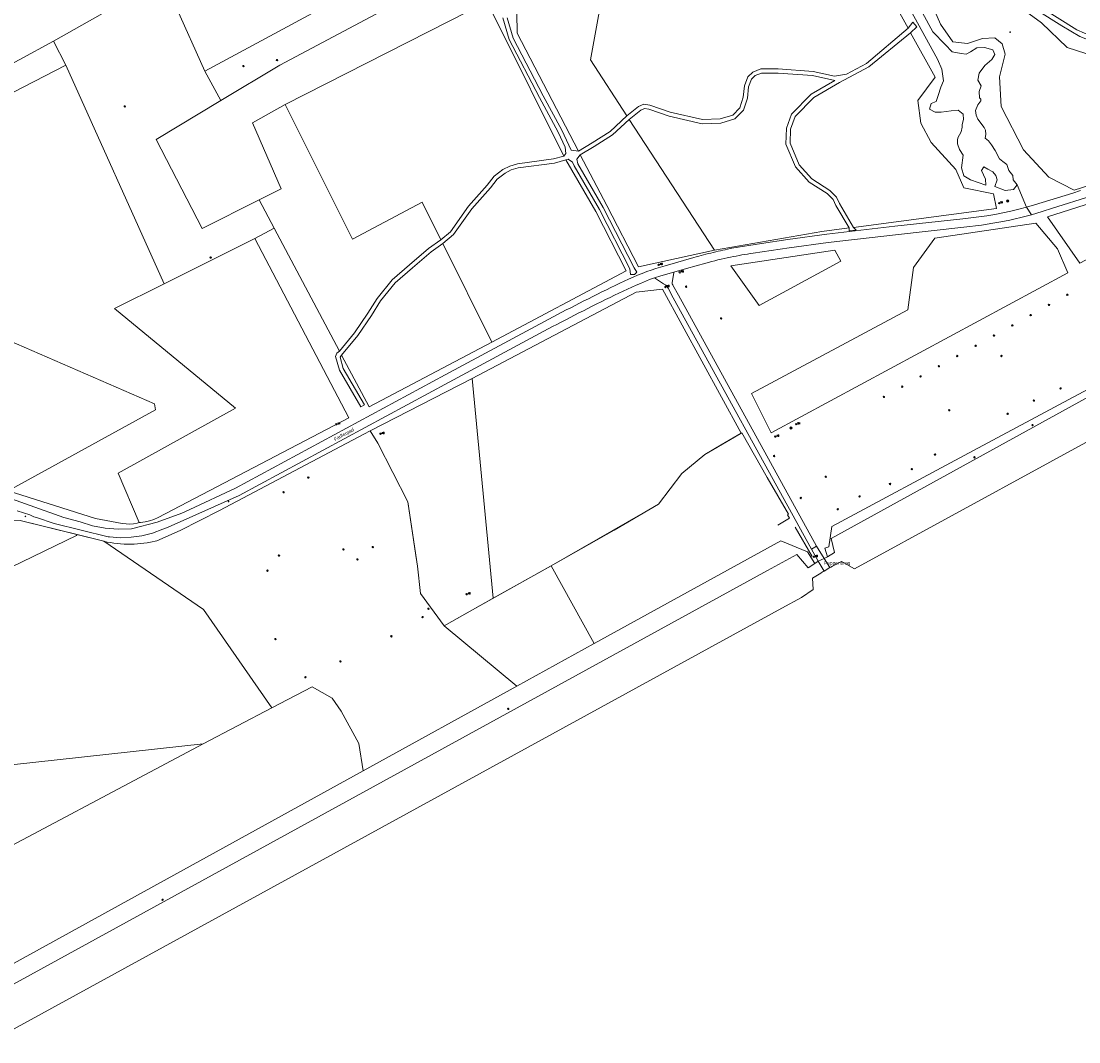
# Model space of a CAD drawing. Header units: metres. Extents: x 138165 to 154469, y 480134 to 494189.
# Tile 40 of 256: x 142591 to 142969, y 484332 to 484696. Entities that reach past the tile are written whole.
import ezdxf

# ---------------------------------------------------------------- set-up
doc = ezdxf.new("R2010")
doc.units = ezdxf.units.M
doc.header["$LTSCALE"] = 0.001
doc.header["$MEASUREMENT"] = 0
for name, color, linetype, lineweight in [('TOP-L-terrein schutting raster hek leuning', 7, 'Continuous', 0), ('TOP-L-topo objecten punt', 7, 'Continuous', 0), ('TOP-L-topo objecten vlak', 7, 'Continuous', 0), ('TOP-L-water beschoeiing', 7, 'Continuous', 0), ('TOP-T-topo huisnummering naamgeving', 7, 'Continuous', 0)]:
    doc.layers.add(name, color=color, linetype=linetype, lineweight=lineweight)
doc.styles.add('Style-INTL_ISO', font='INTL_ISO.shx')
doc.styles.add('Style-STANDARD', font='STANDARD.shx')

# ---------------------------------------------------------------- blocks, each defined once
blk = doc.blocks.new('24')
at = {"layer": 'TOP-L-topo objecten punt', "color": 7, "linetype": 'Continuous', "lineweight": 0}
for radius in [0.025, 0.0182, 0.0115, 0.005]:
    blk.add_circle((0, 0), radius, dxfattribs=at)
blk = doc.blocks.new('304')
at = {"layer": 'TOP-L-topo objecten punt', "color": 7, "linetype": 'Continuous', "lineweight": 0}
blk.add_circle((0, 0), 0.0225, dxfattribs=at)
at = {"layer": 'TOP-L-topo objecten punt', "color": 7, "linetype": 'Continuous', "lineweight": 0, "style": 'Style-STANDARD'}
blk.add_text('ZM', height=0.054, dxfattribs=at).set_placement((0.043, 0))
blk = doc.blocks.new('10')
at = {"layer": 'TOP-L-topo objecten punt', "linetype": 'Continuous', "lineweight": 0}
blk.add_circle((0, 0), 0.0125, dxfattribs=at)
blk = doc.blocks.new('11')
at = {"layer": 'TOP-L-topo objecten punt', "color": 7, "linetype": 'Continuous', "lineweight": 0}
blk.add_circle((0, 0), 0.025, dxfattribs=at)
at = {"layer": 'TOP-L-topo objecten punt', "color": 7, "linetype": 'Continuous', "lineweight": 0, "style": 'Style-STANDARD'}
blk.add_text('AB', height=0.06, dxfattribs=at).set_placement((0.0483, 0))
blk = doc.blocks.new('14')
at = {"layer": 'TOP-L-topo objecten punt', "color": 7, "linetype": 'Continuous', "lineweight": 0}
blk.add_circle((0, 0), 0.025, dxfattribs=at)
at = {"layer": 'TOP-L-topo objecten punt', "color": 7, "linetype": 'Continuous', "lineweight": 0, "style": 'Style-STANDARD'}
blk.add_text('VB', height=0.06, dxfattribs=at).set_placement((0.0483, 0))
blk = doc.blocks.new('27')
at = {"layer": 'TOP-L-topo objecten punt', "color": 7, "linetype": 'Continuous', "lineweight": 0}
for radius in [0.0415, 0.025]:
    blk.add_circle((0, 0), radius, dxfattribs=at)

msp = doc.modelspace()

# ---------------------------------------------------------------- linework, layer by layer
at = {"layer": 'TOP-L-terrein schutting raster hek leuning', "flags": 128}
for points in [[(142591.09, 484517.84), (142620.92, 484510.43), (142622.11, 484510.17), (142623.31, 484509.95), (142624.52, 484509.77), (142625.73, 484509.62), (142626.94, 484509.51), (142628.16, 484509.44), (142629.38, 484509.4), (142630.6, 484509.4), (142631.77, 484509.43), (142632.94, 484509.49), (142634.11, 484509.59), (142635.28, 484509.73), (142636.45, 484509.89), (142637.6, 484510.09), (142639.9, 484510.59), (142648.17, 484514.25), (142662.29, 484521.41), (142713.79, 484548.72), (142716.04, 484549.91), (142718.8, 484545.45), (142729.58, 484524.47), (142732.99, 484501.51), (142734.09, 484491.74), (142742.46, 484480.21), (142750.78, 484484.87), (142782.44, 484502.66), (142803.26, 484514.4), (142819.13, 484523.68), (142827.46, 484534.69), (142835.59, 484541.39), (142846.19, 484547.65), (142848.8, 484549.2), (142857.88, 484533.24), (142865.47, 484520.08), (142865.22, 484519.94), (142865.87, 484518.73)], [(142865.87, 484518.73), (142861.75, 484516.22)], [(142867.96, 484515.47), (142873.96, 484504.95)]]:
    msp.add_lwpolyline(points, dxfattribs=at)
at = {"layer": 'TOP-L-topo objecten vlak', "flags": 128}
for points in [[(142773.88, 484946.38), (142918.8, 484682.76), (142920.31, 484679.19), (142920.93, 484675), (142919.91, 484672.71), (142919.01, 484669.72), (142918.33, 484667.57), (142916.52, 484666.89), (142915.9, 484664.85), (142917.88, 484663.84), (142920.02, 484663.84), (142923.64, 484664.23), (142926.13, 484664.46), (142927.94, 484663.04), (142928.05, 484661.18), (142927.54, 484659.41), (142927.62, 484658.48), (142927.16, 484656.78), (142925.99, 484654.62), (142925.85, 484653.84), (142925.95, 484652.53), (142926.63, 484650.44), (142927.94, 484648.45), (142927.37, 484643.85), (142928.17, 484641.08), (142930.6, 484639.58), (142936.02, 484637.77), (142935.86, 484639.81), (142934.44, 484642.91), (142935.37, 484644.31), (142936.7, 484643.48), (142938.51, 484642.52), (142939.59, 484641.16), (142940.04, 484639.58), (142939.25, 484637.26), (142942.98, 484635.85), (142945.86, 484636.13), (142947.23, 484637.78)], [(142947.23, 484637.78), (142945.74, 484639.6), (142945.72, 484641.13), (142944.25, 484643), (142943.57, 484645.09), (142942.1, 484646.12), (142940.85, 484647.15), (142939.41, 484650.12), (142938.01, 484652.1), (142936.93, 484653.52), (142935.8, 484654.47), (142936.01, 484655.78), (142935.9, 484657.38), (142935.48, 484658.3), (142933.14, 484661.27), (142932.58, 484662.69), (142932.33, 484664.44), (142933.11, 484666.48), (142934.19, 484667.85), (142934.2, 484668.46), (142933.71, 484668.89), (142933.62, 484671.22), (142934.41, 484673.25), (142933.17, 484675.26), (142933.68, 484677.74), (142935.71, 484680.52), (142938.15, 484682.61), (142939.28, 484684.42), (142938.54, 484686.06), (142935.52, 484686.96), (142932.86, 484686.85), (142930.54, 484685.38), (142929, 484684.57), (142927.26, 484684.73), (142923.95, 484685.38), (142921.46, 484687.98), (142917.05, 484692.51), (142778.16, 484948.36)], [(143350.69, 484765.05), (143343.89, 484776.65), (143234.3, 484717.58), (143230.3, 484704.15), (143226.11, 484701.7), (143056.54, 484608.27), (143040.01, 484599.16), (143000, 484577.12), (142880.73, 484511.4), (142881.93, 484506.45), (142879.47, 484504.92)], [(142880.3, 484501), (142880.6, 484501.2), (142881.23, 484501.59), (142884.45, 484503.25), (142889.05, 484500.57), (142958.84, 484538.71), (143346.16, 484750.28), (143350.69, 484765.05)], [(142853.51, 484746.43), (142872.99, 484757.45), (142908.26, 484693.78)], [(142664.44, 484723.48), (142669.26, 484714.3), (142646.68, 484701.61), (142657.05, 484678.42)], [(142657.05, 484678.42), (142684.87, 484693.48), (142744.66, 484725.85)], [(142651.89, 484716.9), (142602.92, 484689.18)], [(142754.24, 484718.18), (142683.8, 484680.65), (142662.72, 484667.95)], [(142790.46, 484649.92), (142768.54, 484692.02), (142768.45, 484699.28), (142800.89, 484716.09)], [(142807.83, 484662.48), (142794.8, 484682.49), (142800.89, 484716.09)], [(142917.4, 484700.7), (142934.05, 484711.47), (142936.14, 484712.15), (142938.57, 484712.21), (142942.58, 484709.27), (142948.92, 484703.64), (142954.29, 484700.25), (142963.22, 484694.71), (142969.56, 484690.86), (142977.58, 484687.75), (142983.46, 484687.19), (142988.38, 484687.46)], [(142917.78, 484699.85), (142930.79, 484706.16), (142935.95, 484708.62), (142942.69, 484705.55), (142955.94, 484695.73), (142965.12, 484686.88), (142975.14, 484683.74), (142982.61, 484683.74), (142988.38, 484687.46)], [(142758.64, 484703.62), (142685.66, 484666.5)], [(142758.64, 484703.62), (142760.18, 484698.51), (142761.54, 484695.78), (142785.32, 484648.12)], [(142974.02, 484690.81), (142968.59, 484693.29), (142953.51, 484702.67)], [(142763.5, 484697.58), (142765.77, 484689.74), (142776.58, 484668.99), (142783.2, 484656.69), (142785.76, 484651.31), (142785.98, 484648.99), (142785.32, 484648.12)], [(142790.46, 484649.92), (142787.92, 484650.26), (142784.54, 484657.37), (142777.91, 484669.69), (142767.17, 484690.3), (142765, 484697.49)], [(143005.25, 484647.95), (142967.54, 484635.91), (142958.5, 484640.54), (142949.49, 484650.34), (142941.49, 484665.86), (142940.89, 484676.43), (142942.92, 484684.59), (142941.91, 484688.26), (142939.19, 484690.41), (142934.78, 484690.13), (142929.47, 484688.32), (142924.26, 484689), (142919.85, 484695.31), (142917.78, 484699.85)], [(142908.26, 484693.78), (142893.37, 484681.22), (142886.27, 484677.44), (142881.93, 484676.69), (142874.38, 484678.34), (142861.88, 484679.3), (142855.62, 484679.3), (142852.83, 484678.15), (142851, 484676.39), (142849.82, 484673.25), (142849.38, 484669.15), (142848.12, 484665.32), (142845.59, 484662.79), (142841.09, 484661.4), (142834.86, 484661.19), (142823.3, 484663.85), (142816.02, 484666.29), (142813.89, 484666.62), (142811.99, 484665.87), (142807.83, 484662.48)], [(142909.14, 484692.19), (142911.37, 484694.32), (142909.94, 484695.97), (142908.26, 484693.78)], [(142602.92, 484689.18), (142492.46, 484629.08), (142481.97, 484623.51), (142475.35, 484657.49), (142475.06, 484658.45)], [(142607.33, 484680.63), (142602.92, 484689.18)], [(142888.77, 484622.62), (142883.75, 484631.17), (142882.73, 484633.4), (142880.32, 484635.85), (142873.9, 484639.93), (142869.31, 484645.03), (142866.09, 484652.67), (142866.26, 484657.78), (142867.93, 484662.21), (142874.58, 484669.03), (142883.73, 484674.38), (142894.18, 484679.95), (142909.14, 484692.19)], [(142909.14, 484692.19), (142917.92, 484676.35), (142911.72, 484667.96), (142912.82, 484659.82), (142916.44, 484653.02), (142925.34, 484643.37), (142928.17, 484636.7), (142938.77, 484634.61), (142939.8, 484629.34), (142888.77, 484622.62)], [(142540.6, 484647.91), (142546.98, 484649.51), (142607.33, 484680.63)], [(142642.46, 484602.48), (142607.33, 484680.63)], [(142657.05, 484678.42), (142662.72, 484667.95)], [(142808.65, 484661.22), (142812.75, 484664.56), (142814.06, 484665.07), (142815.67, 484664.83), (142822.9, 484662.41), (142834.71, 484659.68), (142841.34, 484659.91), (142846.39, 484661.47), (142849.43, 484664.51), (142850.86, 484668.84), (142851.29, 484672.9), (142852.28, 484675.54), (142853.67, 484676.87), (142855.92, 484677.8), (142861.82, 484677.8), (142874.16, 484676.85), (142882.04, 484675.13), (142873.65, 484670.22), (142866.63, 484663.03), (142864.76, 484658.07), (142864.58, 484652.39), (142868.03, 484644.21), (142872.93, 484638.77), (142879.37, 484634.68), (142881.47, 484632.54), (142882.42, 484630.48), (142887.16, 484622.41)], [(142662.72, 484667.95), (142639.59, 484654.01), (142656.02, 484622.21), (142676.46, 484632.44)], [(142676.46, 484632.44), (142684.33, 484636.45), (142674.08, 484659.98), (142685.66, 484666.5)], [(142685.66, 484666.5), (142709.73, 484618.42), (142734.67, 484631.63), (142741.33, 484618.23)], [(142807.83, 484662.48), (142801.79, 484656.88), (142795.36, 484652.79), (142790.46, 484649.92)], [(142791.14, 484648.58), (142796.14, 484651.51), (142802.71, 484655.68), (142808.65, 484661.22)], [(142808.65, 484661.22), (142839.1, 484614.47)], [(142540.6, 484647.91), (142545.75, 484629.53), (142570.43, 484589.35), (142639.01, 484559.5), (142639.34, 484557.4), (142586.77, 484528.45)], [(142785.32, 484648.12), (142781.61, 484647.1), (142768.66, 484645.36), (142765.93, 484644.54), (142763.46, 484643.26), (142760.38, 484640.91), (142757.9, 484637.72), (142751.2, 484630.15), (142744.72, 484621.07), (142741.33, 484618.23)], [(142786, 484646.76), (142786.8, 484646.97), (142788.31, 484645.96), (142788.96, 484644.58), (142798.05, 484629.02), (142808.9, 484607.82), (142809.13, 484605.83), (142810.52, 484605.83), (142811.35, 484606.66), (142810.42, 484608.15), (142799.37, 484629.74), (142790.29, 484645.28), (142789.93, 484647.06), (142791.14, 484648.58)], [(142839.1, 484614.47), (142811.93, 484608.48), (142800.68, 484630.46), (142791.14, 484648.58)], [(142742.01, 484616.85), (142745.83, 484620.05), (142752.38, 484629.21), (142759.06, 484636.76), (142761.45, 484639.83), (142764.27, 484641.99), (142766.5, 484643.15), (142768.98, 484643.89), (142781.92, 484645.63), (142786, 484646.76)], [(142786, 484646.76), (142796.73, 484628.3), (142807.58, 484607.12), (142759.5, 484581.65)], [(142958.1, 484626.42), (143003.65, 484640.91), (143000.09, 484625.98), (142969.56, 484609.87), (142958.1, 484626.42)], [(142950.58, 484629.88), (142947.23, 484637.78)], [(142969.85, 484635.8), (142967.13, 484634.91), (142964.4, 484634.03), (142961.66, 484633.16), (142958.92, 484632.32), (142956.14, 484631.5), (142953.36, 484630.68), (142950.58, 484629.88)], [(142676.46, 484632.44), (142681.83, 484622.31)], [(142952.33, 484627.14), (142954.23, 484627.68), (142956.13, 484628.25), (142959.9, 484629.48), (142973.58, 484633.82)], [(142950.58, 484629.88), (142947.78, 484629.13), (142944.97, 484628.43), (142942.14, 484627.82), (142939.29, 484627.28), (142936.42, 484626.79), (142933.55, 484626.37), (142930.67, 484626.01), (142927.77, 484625.71), (142903.46, 484623), (142879.23, 484620.18), (142865.27, 484618.32), (142855.83, 484616.88), (142845.32, 484615.17), (142843.68, 484614.82), (142842.86, 484614.65), (142842.04, 484614.46), (142841.22, 484614.28), (142840.4, 484614.09), (142839.53, 484613.88), (142838.65, 484613.67), (142837.78, 484613.45), (142836.91, 484613.23), (142836.04, 484613.01), (142835.17, 484612.77), (142834.3, 484612.54), (142833.44, 484612.3), (142832.57, 484612.06), (142831.71, 484611.81), (142821.45, 484608.92), (142818.13, 484607.92), (142816.49, 484607.38), (142814.86, 484606.8), (142813.22, 484606.19), (142811.6, 484605.53), (142809.99, 484604.84), (142808.4, 484604.12), (142806.81, 484603.38), (142805.23, 484602.63), (142803.65, 484601.88), (142802.07, 484601.12), (142800.46, 484600.35), (142798.86, 484599.56), (142797.26, 484598.76), (142795.66, 484597.95), (142794.07, 484597.14), (142792.47, 484596.33), (142790.89, 484595.53), (142789.31, 484594.72), (142787.73, 484593.92), (142786.15, 484593.11), (142784.58, 484592.3), (142783, 484591.48), (142781.43, 484590.67), (142779.85, 484589.85), (142742.85, 484569.98), (142667.97, 484529.44), (142651.65, 484521.83), (142648.79, 484520.52), (142639.97, 484517.23), (142630.87, 484514.89), (142630.76, 484514.88), (142626.1, 484514.77), (142621.46, 484515.15), (142616.89, 484516.01), (142612.43, 484517.35), (142606.6, 484518.98), (142582.47, 484527.46)], [(142950.58, 484629.88), (142952.33, 484627.14)], [(142824.51, 484606.64), (142829.13, 484607.96), (142835.94, 484609.83), (142838.13, 484610.42), (142839.23, 484610.7), (142840.33, 484610.97), (142841.44, 484611.23), (142842.54, 484611.49), (142843.65, 484611.73), (142844.76, 484611.97), (142845.87, 484612.19), (142846.87, 484612.39), (142847.87, 484612.58), (142848.88, 484612.76), (142849.88, 484612.93), (142850.88, 484613.09), (142851.89, 484613.25), (142852.9, 484613.4), (142865.74, 484615.33), (142879.66, 484617.19), (142903.81, 484620.01), (142928.18, 484622.73), (142930.27, 484622.94), (142932.35, 484623.18), (142934.43, 484623.45), (142936.5, 484623.75), (142938.57, 484624.08), (142940.63, 484624.45), (142942.69, 484624.84), (142944.63, 484625.24), (142946.56, 484625.68), (142948.49, 484626.14), (142950.41, 484626.62), (142952.33, 484627.14)], [(142681.83, 484622.31), (142674.87, 484618.62)], [(142705.08, 484578.43), (142681.83, 484622.31)], [(142887.16, 484622.41), (142877.4, 484621.13), (142839.1, 484614.47)], [(142965.29, 484606.4), (142859.33, 484549.19), (142852.37, 484563.23), (142908.2, 484593.2), (142910.18, 484608.23), (142917.83, 484618.81), (142953.91, 484624.11), (142961.65, 484614.94), (142965.29, 484606.4)], [(142887.16, 484622.41), (142887.26, 484621.34), (142889.65, 484621.65), (142888.77, 484622.62)], [(142674.87, 484618.62), (142708.42, 484554.6), (142640.34, 484518.95), (142638.84, 484518.26), (142637.28, 484517.73), (142635.67, 484517.37), (142634.03, 484517.18), (142633.59, 484517.16)], [(142674.87, 484618.62), (142642.46, 484602.48)], [(142741.33, 484618.23), (142736.9, 484615.09), (142730.19, 484609.25), (142723.97, 484603.9), (142718.6, 484597.21), (142715.28, 484591.93), (142710.45, 484584.93), (142705.08, 484578.43)], [(142705.84, 484576.99), (142711.64, 484584.03), (142716.54, 484591.11), (142719.82, 484596.34), (142725.05, 484602.85), (142731.17, 484608.11), (142737.83, 484613.91), (142742.01, 484616.85)], [(142759.5, 484581.65), (142742.01, 484616.85)], [(142882.1, 484614.53), (142884.24, 484610.53), (142855.04, 484594.67), (142844.98, 484608.92), (142882.1, 484614.53)], [(143055.85, 484615.26), (143052.34, 484613.32), (143054.23, 484611.04), (143056.08, 484608.83), (143039.42, 484600.06), (143024.64, 484592.27), (142975.9, 484566.54), (142931.64, 484542.85), (142881.02, 484515.7), (142879.88, 484508.48), (142878.52, 484507.92), (142879.47, 484504.92)], [(142824.51, 484606.64), (142819.9, 484605.34), (142817.69, 484604.59)], [(142875.52, 484508.73), (142826.27, 484598.42), (142824.23, 484601.93), (142824.15, 484602.07), (142824.09, 484602.17), (142824.05, 484602.28), (142824.01, 484602.38), (142823.99, 484602.49), (142823.97, 484602.61), (142823.96, 484602.72), (142823.97, 484602.84), (142823.98, 484602.95), (142824.51, 484606.4), (142824.51, 484606.64)], [(142590.01, 484521.36), (142594.49, 484519.88), (142595.95, 484519.2), (142596.43, 484519.01), (142596.92, 484518.88), (142603.21, 484516.83), (142622.47, 484512.01), (142622.91, 484511.96), (142626.79, 484511.7), (142630.68, 484511.86), (142634.54, 484512.42), (142638.32, 484513.38), (142641.97, 484514.72), (142643.92, 484515.46), (142669.33, 484526.76), (142744.27, 484567.32), (142781.21, 484587.14), (142782.78, 484587.96), (142784.35, 484588.78), (142785.93, 484589.6), (142787.5, 484590.41), (142789.08, 484591.22), (142790.66, 484592.03), (142792.24, 484592.84), (142793.82, 484593.64), (142795.41, 484594.44), (142797, 484595.25), (142798.59, 484596.05), (142800.18, 484596.84), (142801.77, 484597.62), (142803.38, 484598.4), (142804.92, 484599.12), (142806.46, 484599.84), (142808.01, 484600.55), (142809.57, 484601.24), (142811.12, 484601.93), (142812.68, 484602.61), (142815.82, 484603.95), (142817.69, 484604.59)], [(142642.46, 484602.48), (142624.8, 484593.59), (142667.94, 484557.96), (142626.09, 484534.82), (142633.59, 484517.16)], [(142817.69, 484604.59), (142820.87, 484602.5), (142821.54, 484602.06), (142821.59, 484602.02), (142821.65, 484601.98), (142821.69, 484601.92), (142822.49, 484600.95), (142824.27, 484597.49), (142873.79, 484507.63)], [(142780.73, 484501.71), (142819.13, 484523.68), (142827.46, 484534.69), (142835.59, 484541.39), (142841.44, 484544.85), (142848.59, 484549.07), (142820.55, 484600.52), (142811.09, 484599.52), (142752.5, 484568.62)], [(142759.5, 484581.65), (142715.68, 484558.43), (142705.84, 484576.99)], [(142705.08, 484578.43), (142704.16, 484577.64), (142703.71, 484576.45), (142705.09, 484571.59), (142712.74, 484558.47), (142714.04, 484559.23), (142706.48, 484572.18), (142705.35, 484576.18), (142705.84, 484576.99)], [(142752.5, 484568.62), (142716.04, 484549.91), (142718.8, 484545.45), (142729.58, 484524.47), (142732.42, 484505.34), (142732.99, 484501.51), (142734.09, 484491.74), (142742.46, 484480.21)], [(142752.5, 484568.62), (142760.01, 484490.06)], [(142633.59, 484517.16), (142632.83, 484516.95), (142631.52, 484516.7), (142630.19, 484516.59), (142628.86, 484516.62), (142627.53, 484516.79), (142617.98, 484518.52), (142586.77, 484528.45)], [(142611.38, 484512.8), (142591.09, 484517.84), (142578.79, 484517.34), (142575.75, 484517.04), (142572.42, 484516.4), (142570.77, 484516.01), (142569.13, 484515.57), (142567.5, 484515.08), (142565.89, 484514.55), (142564.3, 484513.97), (142562.79, 484513.38), (142561.29, 484512.74), (142559.81, 484512.06), (142558.34, 484511.34), (142556.9, 484510.58), (142555.48, 484509.78), (142554.08, 484508.94), (142552.71, 484508.07), (142551.36, 484507.16), (142540.85, 484499.59), (142532.36, 484491.17), (142527.19, 484483.83), (142525.36, 484481.34)], [(142656.45, 484437.99), (142579.11, 484429.58), (142572.79, 484447.34), (142570.86, 484466.39), (142572.24, 484493.65), (142611.15, 484512.48), (142611.38, 484512.8)], [(142681, 484450.86), (142656.57, 484486.07), (142620.92, 484510.43), (142611.38, 484512.8)], [(142874.91, 484502.43), (142872.35, 484506.6), (142862.83, 484510.56), (142796.15, 484473.84)], [(142873.79, 484507.63), (142875.52, 484508.73)], [(142873.79, 484507.63), (142876.16, 484503.28)], [(142878.22, 484504.3), (142875.52, 484508.73)], [(142874.91, 484502.43), (142872.57, 484500.99), (142868.55, 484505.75), (142858.07, 484500), (142573.78, 484344.07), (142574.76, 484338.3), (142572.08, 484337.04)], [(142876.16, 484503.28), (142878.28, 484499.78), (142880.3, 484501), (142878.22, 484504.3), (142876.16, 484503.28)], [(142876.16, 484503.28), (142878.22, 484504.3)], [(142879.47, 484504.92), (142878.22, 484504.3)], [(142878.22, 484504.3), (142880.3, 484501)], [(142570.06, 484331.51), (142570.51, 484331.7), (142572.73, 484332.93), (142573.23, 484333.23), (142573.32, 484333.12), (142573.99, 484333.56), (142576.68, 484335.03), (142581.17, 484332.03), (142863.11, 484486.5), (142870.13, 484490.35), (142874.32, 484493.15), (142874.06, 484497.27), (142877.03, 484499.05), (142877.14, 484499.12), (142877.94, 484499.58), (142878.28, 484499.78)], [(142760.01, 484490.06), (142780.73, 484501.71)], [(142796.15, 484473.84), (142780.73, 484501.71)], [(142876.16, 484503.28), (142874.91, 484502.43)], [(142878.28, 484499.78), (142876.16, 484503.28)], [(142878.28, 484499.78), (142880.3, 484501)], [(142742.46, 484480.21), (142760.01, 484490.06)], [(142742.46, 484480.21), (142768.52, 484458.62)], [(142796.15, 484473.84), (142768.52, 484458.62)], [(142713.56, 484428.35), (142712.03, 484438.18), (142705.77, 484449.68), (142702.49, 484454.34), (142695.32, 484458.36), (142681, 484450.86)], [(142768.52, 484458.62), (142713.56, 484428.35)], [(142681, 484450.86), (142656.45, 484437.99)], [(142656.45, 484437.99), (142567.13, 484390.61), (142552.13, 484381.96)], [(142713.56, 484428.35), (142570.98, 484349.83), (142570.89, 484349.4)]]:
    msp.add_lwpolyline(points, dxfattribs=at)
at = {"layer": 'TOP-L-water beschoeiing', "flags": 128}
for points in [[(142881.93, 484506.45), (142880.73, 484511.4), (143000, 484577.12)], [(142858.07, 484500), (142868.55, 484505.75), (142872.57, 484500.99)], [(142879.47, 484504.92), (142878.22, 484504.3)], [(142881.93, 484506.45), (142879.47, 484504.92)], [(142858.07, 484500), (142573.78, 484344.07)], [(142874.91, 484502.43), (142872.57, 484500.99)], [(142876.16, 484503.28), (142874.91, 484502.43)], [(142874.06, 484497.27), (142874.32, 484493.15), (142870.13, 484490.35), (142863.11, 484486.5), (142581.17, 484332.03), (142576.68, 484335.03), (142573.99, 484333.56)]]:
    msp.add_lwpolyline(points, dxfattribs=at)

# ---------------------------------------------------------------- block references
at = {"layer": 'TOP-L-topo objecten punt', "xscale": 10, "yscale": 10, "zscale": 10}
for name, p in [('10', (142944.73, 484692.45)), ('24', (142682.8, 484682.41)), ('24', (142670.82, 484680.28)), ('24', (142628.4, 484665.87)), ('27', (142943.79, 484632.06)), ('304', (142940.74, 484631.28)), ('24', (142659.09, 484611.83)), ('11', (142819.14, 484609.27)), ('11', (142826.65, 484606.56)), ('14', (142821.56, 484601.32)), ('24', (142828.96, 484601.43)), ('24', (142965.14, 484598.56)), ('24', (142958.59, 484594.91)), ('24', (142841.46, 484590.1)), ('24', (142952.04, 484591.26)), ('24', (142945.49, 484587.6)), ('24', (142938.94, 484583.95)), ('24', (142932.39, 484580.3)), ('24', (142925.83, 484576.65)), ('24', (142941.6, 484576.66)), ('24', (142919.28, 484573)), ('24', (142912.73, 484569.34)), ('24', (142906.18, 484565.69)), ('24', (142962.73, 484565.04)), ('24', (142899.63, 484562.04)), ('24', (142953.21, 484560.71)), ('24', (142922.94, 484557.25)), ('304', (142703.98, 484552.26)), ('304', (142868.28, 484552.3)), ('24', (142943.82, 484556.01)), ('11', (142719.73, 484548.86)), ('27', (142866.41, 484550.95)), ('24', (142952.72, 484551.93)), ('11', (142860.78, 484547.84)), ('24', (142917.87, 484541.42)), ('24', (142860.38, 484540.91)), ('24', (142931.96, 484540.43)), ('24', (142878.82, 484533.51)), ('24', (142909.59, 484536.23)), ('24', (142693.98, 484533.21)), ('24', (142901.8, 484530.91)), ('24', (142685.15, 484527.96)), ('24', (142869.89, 484525.9)), ('24', (142890.93, 484526.46)), ('10', (142665.52, 484524.62)), ('10', (142592.9, 484519.32)), ('24', (142883.14, 484521.88)), ('24', (142706.54, 484507.53)), ('24', (142717.03, 484508.35)), ('24', (142683.5, 484505.32)), ('24', (142711.51, 484503.94)), ('11', (142874.58, 484504.9)), ('24', (142679.36, 484499.93)), ('11', (142750.51, 484491.48)), ('24', (142736.88, 484486.32)), ('24', (142734.82, 484483.35)), ('24', (142682.25, 484475.49)), ('24', (142723.65, 484476.46)), ('24', (142705.44, 484467.47)), ('24', (142692.97, 484461.82)), ('24', (142765.39, 484450.54)), ('24', (142641.93, 484382.28))]:
    msp.add_blockref(name, p, dxfattribs=at)

# ---------------------------------------------------------------- texts
at = {"layer": 'TOP-T-topo huisnummering naamgeving', "style": 'Style-INTL_ISO'}
msp.add_text('Farflerpad', height=1.25, rotation=28.4, dxfattribs=at).set_placement((142703.54, 484546.21))
msp.add_text('Peppenbrug', height=1.25, dxfattribs=at).set_placement((142878.19, 484502.03))

doc.saveas('drawing.dxf')
